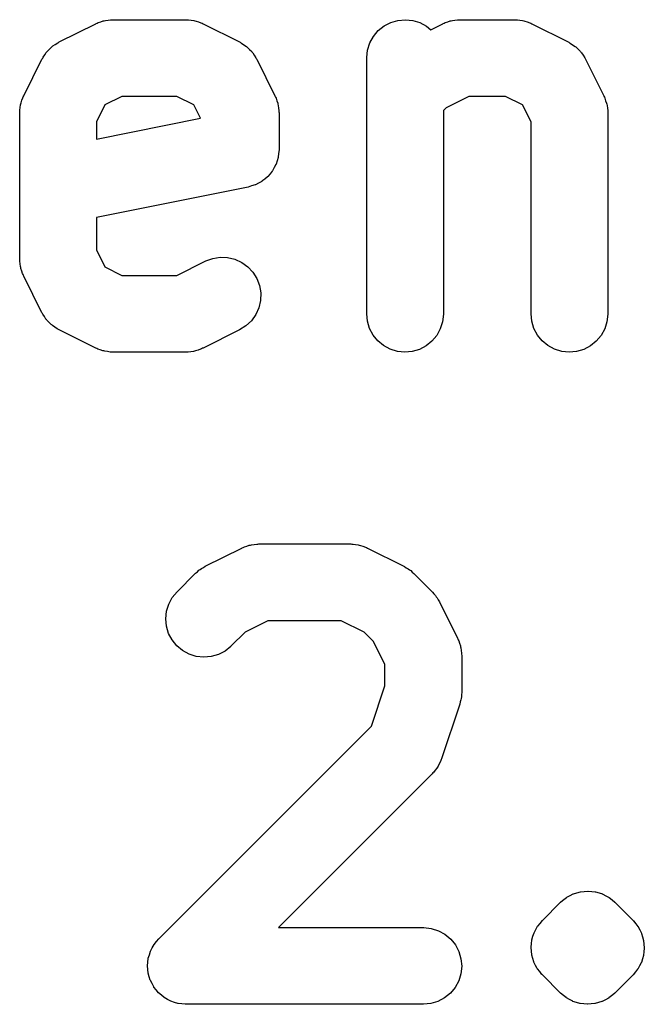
# Model space of a CAD drawing. Extents: x 4.83 to 6.45, y -3.91 to -3.08.
# Tile 7 of 13: x 5.49 to 5.61, y -3.91 to -3.71. Entities that reach past the tile are written whole.
import ezdxf

# ---------------------------------------------------------------- set-up
doc = ezdxf.new("R2010")
doc.units = 0
doc.header["$MEASUREMENT"] = 0
doc.layers.add('BLACK', color=7, linetype='CONTINUOUS')

msp = doc.modelspace()

# ---------------------------------------------------------------- linework, layer by layer
at = {"layer": 'BLACK', "linetype": 'CONTINUOUS'}
for p, q in [((5.50409, -3.71335), (5.50428, -3.71324)), ((5.50428, -3.71324), (5.50478, -3.7131)), ((5.50478, -3.7131), (5.50526, -3.71292)), ((5.50526, -3.71292), (5.50547, -3.71289)), ((5.50547, -3.71289), (5.50569, -3.71282)), ((5.50569, -3.71282), (5.5062, -3.71277)), ((5.5062, -3.71277), (5.5067, -3.71269)), ((5.5067, -3.71269), (5.50692, -3.7127)), ((5.50692, -3.7127), (5.50714, -3.71268)), ((5.50714, -3.71268), (5.52143, -3.71268)), ((5.52143, -3.71268), (5.52153, -3.71268)), ((5.52153, -3.71268), (5.52175, -3.7127)), ((5.52175, -3.7127), (5.52197, -3.7127)), ((5.52197, -3.7127), (5.52248, -3.71279)), ((5.52248, -3.71279), (5.52299, -3.71284)), ((5.52299, -3.71284), (5.5232, -3.71291)), ((5.5232, -3.71291), (5.52342, -3.71295)), ((5.52342, -3.71295), (5.52389, -3.71313)), ((5.52389, -3.71313), (5.52438, -3.71329)), ((5.52438, -3.71329), (5.52458, -3.71339)), ((5.56018, -3.7139), (5.56148, -3.71322)), ((5.56148, -3.71322), (5.56288, -3.71281)), ((5.56288, -3.71281), (5.56434, -3.71268)), ((5.56434, -3.71268), (5.56579, -3.71283)), ((5.56579, -3.71283), (5.56719, -3.71326)), ((5.56719, -3.71326), (5.56848, -3.71396)), ((5.57195, -3.71335), (5.57214, -3.71324)), ((5.57214, -3.71324), (5.57263, -3.7131)), ((5.57263, -3.7131), (5.57311, -3.71292)), ((5.57311, -3.71292), (5.57333, -3.71289)), ((5.57333, -3.71289), (5.57354, -3.71282)), ((5.57354, -3.71282), (5.57405, -3.71277)), ((5.57405, -3.71277), (5.57456, -3.71269)), ((5.57456, -3.71269), (5.57478, -3.7127)), ((5.57478, -3.7127), (5.575, -3.71268)), ((5.575, -3.71268), (5.58571, -3.71268)), ((5.58571, -3.71268), (5.58582, -3.71268)), ((5.58582, -3.71268), (5.58604, -3.7127)), ((5.58604, -3.7127), (5.58626, -3.7127)), ((5.58626, -3.7127), (5.58676, -3.71279)), ((5.58676, -3.71279), (5.58727, -3.71284)), ((5.58727, -3.71284), (5.58748, -3.71291)), ((5.58748, -3.71291), (5.5877, -3.71295)), ((5.5877, -3.71295), (5.58818, -3.71313)), ((5.58818, -3.71313), (5.58867, -3.71329)), ((5.58867, -3.71329), (5.58886, -3.71339)), ((5.49665, -3.71704), (5.50379, -3.71347)), ((5.50379, -3.71347), (5.50388, -3.71342)), ((5.50388, -3.71342), (5.50409, -3.71335)), ((5.52458, -3.71339), (5.52478, -3.71347)), ((5.52478, -3.71347), (5.53193, -3.71704)), ((5.5581, -3.71594), (5.55904, -3.71482)), ((5.55904, -3.71482), (5.56018, -3.7139)), ((5.56848, -3.71396), (5.5693, -3.71464)), ((5.5693, -3.71464), (5.57165, -3.71347)), ((5.57165, -3.71347), (5.57174, -3.71342)), ((5.57174, -3.71342), (5.57195, -3.71335)), ((5.58886, -3.71339), (5.58907, -3.71347)), ((5.58907, -3.71347), (5.59621, -3.71704)), ((5.49636, -3.71719), (5.49651, -3.71713)), ((5.49651, -3.71713), (5.49665, -3.71704)), ((5.53193, -3.71704), (5.53202, -3.71709)), ((5.53202, -3.71709), (5.53215, -3.71718)), ((5.55739, -3.71722), (5.5581, -3.71594)), ((5.59621, -3.71704), (5.5963, -3.71709)), ((5.5963, -3.71709), (5.59644, -3.71718)), ((5.49383, -3.71955), (5.49414, -3.71907)), ((5.49414, -3.71907), (5.49425, -3.71896)), ((5.49425, -3.71896), (5.49434, -3.71883)), ((5.49434, -3.71883), (5.49476, -3.71843)), ((5.49476, -3.71843), (5.49516, -3.71802)), ((5.49516, -3.71802), (5.49529, -3.71793)), ((5.49529, -3.71793), (5.49541, -3.71782)), ((5.49541, -3.71782), (5.49589, -3.71752)), ((5.49589, -3.71752), (5.49636, -3.71719)), ((5.53215, -3.71718), (5.5323, -3.71724)), ((5.5323, -3.71724), (5.53277, -3.71758)), ((5.53277, -3.71758), (5.53325, -3.71789)), ((5.53325, -3.71789), (5.53336, -3.718)), ((5.53336, -3.718), (5.5335, -3.71809)), ((5.5335, -3.71809), (5.53389, -3.71851)), ((5.53389, -3.71851), (5.5343, -3.71891)), ((5.5343, -3.71891), (5.53439, -3.71904)), ((5.53439, -3.71904), (5.5345, -3.71916)), ((5.55679, -3.72007), (5.55695, -3.71862)), ((5.55695, -3.71862), (5.55739, -3.71722)), ((5.59644, -3.71718), (5.59659, -3.71724)), ((5.59659, -3.71724), (5.59705, -3.71758)), ((5.59705, -3.71758), (5.59753, -3.71789)), ((5.59753, -3.71789), (5.59765, -3.718)), ((5.59765, -3.718), (5.59778, -3.71809)), ((5.59778, -3.71809), (5.59817, -3.71851)), ((5.59817, -3.71851), (5.59858, -3.71891)), ((5.59858, -3.71891), (5.59867, -3.71904)), ((5.59867, -3.71904), (5.59879, -3.71916)), ((5.48972, -3.72754), (5.49329, -3.7204)), ((5.49329, -3.7204), (5.49334, -3.7203)), ((5.49334, -3.7203), (5.49343, -3.72017)), ((5.49343, -3.72017), (5.49349, -3.72002)), ((5.49349, -3.72002), (5.49383, -3.71955)), ((5.5345, -3.71916), (5.5348, -3.71964)), ((5.5348, -3.71964), (5.53513, -3.72011)), ((5.53513, -3.72011), (5.53519, -3.72026)), ((5.53519, -3.72026), (5.53528, -3.7204)), ((5.53528, -3.7204), (5.53885, -3.72754)), ((5.55679, -3.72018), (5.55679, -3.72007)), ((5.55679, -3.77018), (5.55679, -3.72018)), ((5.59879, -3.71916), (5.59909, -3.71964)), ((5.59909, -3.71964), (5.59941, -3.72011)), ((5.59941, -3.72011), (5.59948, -3.72026)), ((5.59948, -3.72026), (5.59957, -3.7204)), ((5.59957, -3.7204), (5.60314, -3.72754)), ((5.4892, -3.72891), (5.48938, -3.72843)), ((5.48938, -3.72843), (5.48954, -3.72794)), ((5.48954, -3.72794), (5.48964, -3.72774)), ((5.48964, -3.72774), (5.48972, -3.72754)), ((5.50891, -3.72768), (5.50559, -3.72934)), ((5.51966, -3.72768), (5.50891, -3.72768)), ((5.52298, -3.72934), (5.51966, -3.72768)), ((5.53885, -3.72754), (5.5389, -3.72763)), ((5.5389, -3.72763), (5.53897, -3.72784)), ((5.53897, -3.72784), (5.53908, -3.72803)), ((5.53908, -3.72803), (5.53923, -3.72853)), ((5.53923, -3.72853), (5.5394, -3.72901)), ((5.57677, -3.72768), (5.5723, -3.72991)), ((5.58394, -3.72768), (5.57677, -3.72768)), ((5.58727, -3.72934), (5.58394, -3.72768)), ((5.60314, -3.72754), (5.60318, -3.72763)), ((5.60318, -3.72763), (5.60326, -3.72784)), ((5.60326, -3.72784), (5.60336, -3.72803)), ((5.60336, -3.72803), (5.60351, -3.72853)), ((5.60351, -3.72853), (5.60369, -3.72901)), ((5.48893, -3.73079), (5.48895, -3.73057)), ((5.48895, -3.73035), (5.48904, -3.72984)), ((5.48895, -3.73057), (5.48895, -3.73035)), ((5.48904, -3.72984), (5.48909, -3.72933)), ((5.48909, -3.72933), (5.48916, -3.72912)), ((5.48916, -3.72912), (5.4892, -3.72891)), ((5.50559, -3.72934), (5.50393, -3.73266)), ((5.52429, -3.73196), (5.52298, -3.72934)), ((5.5394, -3.72901), (5.53944, -3.72922)), ((5.53944, -3.72922), (5.5395, -3.72944)), ((5.5395, -3.72944), (5.53955, -3.72995)), ((5.53955, -3.72995), (5.53963, -3.73045)), ((5.53963, -3.73045), (5.53962, -3.73067)), ((5.5723, -3.72991), (5.57179, -3.73043)), ((5.57179, -3.73043), (5.57179, -3.77018)), ((5.58893, -3.73266), (5.58727, -3.72934)), ((5.60369, -3.72901), (5.60372, -3.72922)), ((5.60372, -3.72922), (5.60379, -3.72944)), ((5.60379, -3.72944), (5.60384, -3.72995)), ((5.60384, -3.72995), (5.60392, -3.73045)), ((5.60392, -3.73045), (5.60391, -3.73067)), ((5.48893, -3.73089), (5.48893, -3.73079)), ((5.48893, -3.75946), (5.48893, -3.73089)), ((5.50393, -3.73603), (5.52429, -3.73196)), ((5.53962, -3.73067), (5.53964, -3.73089)), ((5.53964, -3.73089), (5.53964, -3.73804)), ((5.60391, -3.73067), (5.60393, -3.73089)), ((5.60393, -3.73089), (5.60393, -3.77018)), ((5.50393, -3.73266), (5.50393, -3.73603)), ((5.58893, -3.77018), (5.58893, -3.73266)), ((5.53964, -3.73814), (5.53956, -3.73883)), ((5.53964, -3.73804), (5.53964, -3.73807)), ((5.53964, -3.73807), (5.53964, -3.73807)), ((5.53964, -3.73807), (5.53964, -3.73808)), ((5.53964, -3.73808), (5.53964, -3.73814)), ((5.53927, -3.74026), (5.53906, -3.74093)), ((5.53948, -3.7396), (5.53927, -3.74026)), ((5.53949, -3.73953), (5.53948, -3.73956)), ((5.53948, -3.73956), (5.53948, -3.7396)), ((5.53956, -3.73883), (5.53949, -3.73953)), ((5.5387, -3.7416), (5.53837, -3.74222)), ((5.53904, -3.74099), (5.5387, -3.7416)), ((5.53905, -3.74096), (5.53904, -3.74099)), ((5.53906, -3.74093), (5.53905, -3.74096)), ((5.53684, -3.74383), (5.53631, -3.74427)), ((5.53739, -3.74339), (5.53684, -3.74383)), ((5.53741, -3.74337), (5.53739, -3.74339)), ((5.53744, -3.74335), (5.53741, -3.74337)), ((5.53788, -3.74281), (5.53744, -3.74335)), ((5.53833, -3.74227), (5.53788, -3.74281)), ((5.53835, -3.74224), (5.53833, -3.74227)), ((5.53837, -3.74222), (5.53835, -3.74224)), ((5.53361, -3.74539), (5.50393, -3.75133)), ((5.53428, -3.74519), (5.53361, -3.74539)), ((5.53495, -3.74499), (5.53428, -3.74519)), ((5.53498, -3.74497), (5.53495, -3.74499)), ((5.53501, -3.74496), (5.53498, -3.74497)), ((5.53563, -3.74464), (5.53501, -3.74496)), ((5.53625, -3.74431), (5.53563, -3.74464)), ((5.53628, -3.74429), (5.53625, -3.74431)), ((5.53631, -3.74427), (5.53628, -3.74429)), ((5.50393, -3.75133), (5.50393, -3.75769)), ((5.48895, -3.75968), (5.48893, -3.75946)), ((5.50393, -3.75769), (5.50559, -3.76102)), ((5.52531, -3.75985), (5.52669, -3.75935)), ((5.52669, -3.75935), (5.52813, -3.75912)), ((5.52813, -3.75912), (5.52959, -3.75918)), ((5.52959, -3.75918), (5.53102, -3.75952)), ((5.53102, -3.75952), (5.53235, -3.76013)), ((5.48894, -3.7599), (5.48895, -3.75968)), ((5.48902, -3.76041), (5.48894, -3.7599)), ((5.48907, -3.76092), (5.48902, -3.76041)), ((5.48914, -3.76113), (5.48907, -3.76092)), ((5.48917, -3.76135), (5.48914, -3.76113)), ((5.48935, -3.76183), (5.48917, -3.76135)), ((5.50559, -3.76102), (5.50891, -3.76268)), ((5.51966, -3.76268), (5.52522, -3.7599)), ((5.52522, -3.7599), (5.52531, -3.75985)), ((5.53235, -3.76013), (5.53353, -3.76098)), ((5.53353, -3.76098), (5.53453, -3.76206)), ((5.48949, -3.76232), (5.48935, -3.76183)), ((5.4896, -3.76252), (5.48949, -3.76232)), ((5.48967, -3.76272), (5.4896, -3.76252)), ((5.48972, -3.76282), (5.48967, -3.76272)), ((5.49329, -3.76996), (5.48972, -3.76282)), ((5.50891, -3.76268), (5.51966, -3.76268)), ((5.53453, -3.76206), (5.5353, -3.7633)), ((5.5353, -3.7633), (5.53582, -3.76467)), ((5.53582, -3.76467), (5.53606, -3.76611)), ((5.53606, -3.76611), (5.53601, -3.76758)), ((5.53568, -3.769), (5.53508, -3.77034)), ((5.53601, -3.76758), (5.53568, -3.769)), ((5.49338, -3.7701), (5.49329, -3.76996)), ((5.49344, -3.77025), (5.49338, -3.7701)), ((5.49377, -3.77072), (5.49344, -3.77025)), ((5.49407, -3.7712), (5.49377, -3.77072)), ((5.53508, -3.77034), (5.53423, -3.77153)), ((5.55693, -3.77164), (5.55679, -3.77018)), ((5.57178, -3.77028), (5.57162, -3.77174)), ((5.57179, -3.77018), (5.57178, -3.77028)), ((5.58907, -3.77164), (5.58893, -3.77018)), ((5.60393, -3.77028), (5.60376, -3.77174)), ((5.60393, -3.77018), (5.60393, -3.77028)), ((5.49418, -3.77132), (5.49407, -3.7712)), ((5.49427, -3.77145), (5.49418, -3.77132)), ((5.49468, -3.77185), (5.49427, -3.77145)), ((5.49508, -3.77226), (5.49468, -3.77185)), ((5.49521, -3.77236), (5.49508, -3.77226)), ((5.49532, -3.77247), (5.49521, -3.77236)), ((5.4958, -3.77278), (5.49532, -3.77247)), ((5.49627, -3.77311), (5.4958, -3.77278)), ((5.53316, -3.77254), (5.53193, -3.77332)), ((5.53423, -3.77153), (5.53316, -3.77254)), ((5.55735, -3.77304), (5.55693, -3.77164)), ((5.57162, -3.77174), (5.57118, -3.77313)), ((5.58949, -3.77304), (5.58907, -3.77164)), ((5.60376, -3.77174), (5.60332, -3.77313)), ((5.49642, -3.77318), (5.49627, -3.77311)), ((5.49655, -3.77327), (5.49642, -3.77318)), ((5.49665, -3.77332), (5.49655, -3.77327)), ((5.50379, -3.77689), (5.49665, -3.77332)), ((5.53193, -3.77332), (5.52478, -3.77689)), ((5.55804, -3.77433), (5.55735, -3.77304)), ((5.55896, -3.77546), (5.55804, -3.77433)), ((5.57047, -3.77442), (5.56953, -3.77554)), ((5.57118, -3.77313), (5.57047, -3.77442)), ((5.59018, -3.77433), (5.58949, -3.77304)), ((5.59111, -3.77546), (5.59018, -3.77433)), ((5.60262, -3.77442), (5.60168, -3.77554)), ((5.60332, -3.77313), (5.60262, -3.77442)), ((5.56009, -3.7764), (5.55896, -3.77546)), ((5.56138, -3.77709), (5.56009, -3.7764)), ((5.56839, -3.77645), (5.5671, -3.77713)), ((5.56953, -3.77554), (5.56839, -3.77645)), ((5.59223, -3.7764), (5.59111, -3.77546)), ((5.59352, -3.77709), (5.59223, -3.7764)), ((5.60054, -3.77645), (5.59924, -3.77713)), ((5.60168, -3.77554), (5.60054, -3.77645)), ((5.50399, -3.77697), (5.50379, -3.77689)), ((5.50419, -3.77707), (5.50399, -3.77697)), ((5.50468, -3.77723), (5.50419, -3.77707)), ((5.50516, -3.77741), (5.50468, -3.77723)), ((5.50537, -3.77745), (5.50516, -3.77741)), ((5.50558, -3.77751), (5.50537, -3.77745)), ((5.50609, -3.77757), (5.50558, -3.77751)), ((5.5066, -3.77766), (5.50609, -3.77757)), ((5.50682, -3.77765), (5.5066, -3.77766)), ((5.50704, -3.77768), (5.50682, -3.77765)), ((5.50714, -3.77768), (5.50704, -3.77768)), ((5.52143, -3.77768), (5.50714, -3.77768)), ((5.52165, -3.77766), (5.52143, -3.77768)), ((5.52187, -3.77767), (5.52165, -3.77766)), ((5.52237, -3.77759), (5.52187, -3.77767)), ((5.52289, -3.77754), (5.52237, -3.77759)), ((5.5231, -3.77747), (5.52289, -3.77754)), ((5.52331, -3.77744), (5.5231, -3.77747)), ((5.5238, -3.77726), (5.52331, -3.77744)), ((5.52429, -3.77711), (5.5238, -3.77726)), ((5.52448, -3.77701), (5.52429, -3.77711)), ((5.52469, -3.77693), (5.52448, -3.77701)), ((5.52478, -3.77689), (5.52469, -3.77693)), ((5.56278, -3.77753), (5.56138, -3.77709)), ((5.56423, -3.77768), (5.56278, -3.77753)), ((5.56569, -3.77755), (5.56423, -3.77768)), ((5.5671, -3.77713), (5.56569, -3.77755)), ((5.59492, -3.77753), (5.59352, -3.77709)), ((5.59638, -3.77768), (5.59492, -3.77753)), ((5.59783, -3.77755), (5.59638, -3.77768)), ((5.59924, -3.77713), (5.59783, -3.77755)), ((5.53405, -3.81539), (5.53426, -3.81532)), ((5.53426, -3.81532), (5.53477, -3.81527)), ((5.53477, -3.81527), (5.53527, -3.81519)), ((5.53527, -3.81519), (5.53549, -3.8152)), ((5.53549, -3.8152), (5.53571, -3.81518)), ((5.53571, -3.81518), (5.55357, -3.81518)), ((5.55357, -3.81518), (5.55368, -3.81518)), ((5.55368, -3.81518), (5.5539, -3.8152)), ((5.5539, -3.8152), (5.55412, -3.8152)), ((5.55412, -3.8152), (5.55462, -3.81529)), ((5.55462, -3.81529), (5.55513, -3.81534)), ((5.55513, -3.81534), (5.55534, -3.81541)), ((5.52522, -3.81954), (5.53236, -3.81597)), ((5.53236, -3.81597), (5.53245, -3.81592)), ((5.53245, -3.81592), (5.53266, -3.81585)), ((5.53266, -3.81585), (5.53286, -3.81574)), ((5.53286, -3.81574), (5.53335, -3.8156)), ((5.53335, -3.8156), (5.53383, -3.81542)), ((5.53383, -3.81542), (5.53405, -3.81539)), ((5.55534, -3.81541), (5.55556, -3.81545)), ((5.55556, -3.81545), (5.55604, -3.81563)), ((5.55604, -3.81563), (5.55653, -3.81579)), ((5.55653, -3.81579), (5.55672, -3.81589)), ((5.55672, -3.81589), (5.55693, -3.81597)), ((5.55693, -3.81597), (5.56407, -3.81954)), ((5.5197, -3.82452), (5.52327, -3.82095)), ((5.52327, -3.82095), (5.52334, -3.82087)), ((5.52334, -3.82087), (5.52367, -3.82061)), ((5.52367, -3.82061), (5.52398, -3.82032)), ((5.52398, -3.82032), (5.52424, -3.82015)), ((5.52424, -3.82015), (5.52449, -3.81996)), ((5.52449, -3.81996), (5.52486, -3.81977)), ((5.52486, -3.81977), (5.52522, -3.81954)), ((5.56407, -3.81954), (5.56416, -3.81959)), ((5.56416, -3.81959), (5.56452, -3.81982)), ((5.56452, -3.81982), (5.56489, -3.82002)), ((5.56489, -3.82002), (5.56513, -3.82022)), ((5.56513, -3.82022), (5.56539, -3.82039)), ((5.56539, -3.82039), (5.56569, -3.82068)), ((5.56569, -3.82068), (5.56602, -3.82095)), ((5.56602, -3.82095), (5.56959, -3.82452)), ((5.51877, -3.82565), (5.5197, -3.82452)), ((5.56959, -3.82452), (5.56966, -3.82459)), ((5.56966, -3.82459), (5.56993, -3.82492)), ((5.56993, -3.82492), (5.57021, -3.82523)), ((5.51808, -3.82694), (5.51877, -3.82565)), ((5.57021, -3.82523), (5.57038, -3.82549)), ((5.57038, -3.82549), (5.57058, -3.82574)), ((5.57058, -3.82574), (5.57077, -3.82611)), ((5.57077, -3.82611), (5.57099, -3.82647)), ((5.57099, -3.82647), (5.57457, -3.83361)), ((5.5175, -3.8298), (5.51765, -3.82834)), ((5.51765, -3.82834), (5.51808, -3.82694)), ((5.51764, -3.83125), (5.5175, -3.8298)), ((5.53748, -3.83018), (5.53301, -3.83241)), ((5.5518, -3.83018), (5.53748, -3.83018)), ((5.55627, -3.83241), (5.5518, -3.83018)), ((5.51806, -3.83266), (5.51764, -3.83125)), ((5.51874, -3.83395), (5.51806, -3.83266)), ((5.53301, -3.83241), (5.5303, -3.83512)), ((5.55812, -3.83426), (5.55627, -3.83241)), ((5.51966, -3.83509), (5.51874, -3.83395)), ((5.56036, -3.83873), (5.55812, -3.83426)), ((5.57457, -3.83361), (5.57461, -3.8337)), ((5.57461, -3.8337), (5.57469, -3.83391)), ((5.57469, -3.83391), (5.57479, -3.83411)), ((5.57479, -3.83411), (5.57494, -3.8346)), ((5.52078, -3.83602), (5.51966, -3.83509)), ((5.52207, -3.83673), (5.52078, -3.83602)), ((5.52908, -3.83611), (5.52779, -3.83679)), ((5.53023, -3.8352), (5.52908, -3.83611)), ((5.5303, -3.83512), (5.53023, -3.8352)), ((5.57494, -3.8346), (5.57512, -3.83508)), ((5.57512, -3.83508), (5.57515, -3.8353)), ((5.57515, -3.8353), (5.57521, -3.83551)), ((5.57521, -3.83551), (5.57526, -3.83602)), ((5.57526, -3.83602), (5.57534, -3.83652)), ((5.57534, -3.83652), (5.57534, -3.83674)), ((5.52347, -3.83716), (5.52207, -3.83673)), ((5.52492, -3.83732), (5.52347, -3.83716)), ((5.52638, -3.83719), (5.52492, -3.83732)), ((5.52779, -3.83679), (5.52638, -3.83719)), ((5.57534, -3.83674), (5.57536, -3.83696)), ((5.57536, -3.83696), (5.57536, -3.84411)), ((5.56036, -3.84289), (5.56036, -3.83873)), ((5.55773, -3.85077), (5.56036, -3.84289)), ((5.57536, -3.84421), (5.57531, -3.84463)), ((5.57536, -3.84411), (5.57536, -3.84421)), ((5.57507, -3.84607), (5.57497, -3.84648)), ((5.57519, -3.84567), (5.57507, -3.84607)), ((5.57523, -3.84536), (5.57519, -3.84567)), ((5.5753, -3.84505), (5.57523, -3.84536)), ((5.57531, -3.84463), (5.5753, -3.84505)), ((5.57497, -3.84648), (5.5714, -3.85719)), ((5.51613, -3.89238), (5.55773, -3.85077)), ((5.57127, -3.85749), (5.57121, -3.8577)), ((5.57137, -3.85729), (5.57127, -3.85749)), ((5.5714, -3.85719), (5.57137, -3.85729)), ((5.57019, -3.85939), (5.56989, -3.8598)), ((5.57052, -3.85899), (5.57019, -3.85939)), ((5.57062, -3.8588), (5.57052, -3.85899)), ((5.57075, -3.85862), (5.57062, -3.8588)), ((5.57097, -3.85816), (5.57075, -3.85862)), ((5.57121, -3.8577), (5.57097, -3.85816)), ((5.56959, -3.86012), (5.53954, -3.89018)), ((5.56973, -3.85995), (5.56959, -3.86012)), ((5.56989, -3.8598), (5.56973, -3.85995)), ((5.59532, -3.88472), (5.59587, -3.88427)), ((5.59587, -3.88427), (5.59588, -3.88427)), ((5.59588, -3.88427), (5.59589, -3.88426)), ((5.59589, -3.88426), (5.59591, -3.88425)), ((5.59591, -3.88425), (5.59592, -3.88425)), ((5.59592, -3.88425), (5.59654, -3.88392)), ((5.59654, -3.88392), (5.59717, -3.88359)), ((5.59717, -3.88359), (5.59718, -3.88359)), ((5.59718, -3.88359), (5.59719, -3.88358)), ((5.59719, -3.88358), (5.5972, -3.88358)), ((5.5972, -3.88358), (5.59721, -3.88357)), ((5.59721, -3.88357), (5.59789, -3.88338)), ((5.59789, -3.88338), (5.59857, -3.88317)), ((5.59857, -3.88317), (5.59858, -3.88317)), ((5.59858, -3.88317), (5.59859, -3.88317)), ((5.59859, -3.88317), (5.59861, -3.88317)), ((5.59861, -3.88317), (5.59862, -3.88316)), ((5.59862, -3.88316), (5.59932, -3.8831)), ((5.59932, -3.8831), (5.60003, -3.88304)), ((5.60003, -3.88304), (5.60004, -3.88304)), ((5.60004, -3.88304), (5.60005, -3.88304)), ((5.60005, -3.88304), (5.60007, -3.88304)), ((5.60007, -3.88304), (5.60008, -3.88304)), ((5.60008, -3.88304), (5.60079, -3.88311)), ((5.60079, -3.88311), (5.60148, -3.88318)), ((5.60148, -3.88318), (5.60149, -3.88319)), ((5.60149, -3.88319), (5.60151, -3.88319)), ((5.60151, -3.88319), (5.60152, -3.88319)), ((5.60152, -3.88319), (5.60153, -3.88319)), ((5.60153, -3.88319), (5.60221, -3.88341)), ((5.60221, -3.88341), (5.60288, -3.88361)), ((5.60288, -3.88361), (5.60289, -3.88362)), ((5.60289, -3.88362), (5.60291, -3.88362)), ((5.60291, -3.88362), (5.60292, -3.88363)), ((5.60292, -3.88363), (5.60293, -3.88363)), ((5.60293, -3.88363), (5.60355, -3.88397)), ((5.60355, -3.88397), (5.60417, -3.8843)), ((5.60417, -3.8843), (5.60418, -3.88431)), ((5.60418, -3.88431), (5.60419, -3.88432)), ((5.60419, -3.88432), (5.6042, -3.88433)), ((5.6042, -3.88433), (5.60422, -3.88433)), ((5.60422, -3.88433), (5.60476, -3.88478)), ((5.59113, -3.8888), (5.5947, -3.88523)), ((5.5947, -3.88523), (5.59473, -3.8852)), ((5.59473, -3.8852), (5.59474, -3.88519)), ((5.59473, -3.8852), (5.59473, -3.8852)), ((5.59474, -3.88519), (5.59475, -3.88518)), ((5.59475, -3.88518), (5.59477, -3.88516)), ((5.59475, -3.88518), (5.59475, -3.88518)), ((5.59475, -3.88518), (5.59475, -3.88518)), ((5.59477, -3.88516), (5.59532, -3.88472)), ((5.60476, -3.88478), (5.6053, -3.88523)), ((5.6053, -3.88523), (5.60887, -3.8888)), ((5.53954, -3.89018), (5.56786, -3.89018)), ((5.56786, -3.89018), (5.56796, -3.89018)), ((5.56796, -3.89018), (5.56942, -3.89034)), ((5.56942, -3.89034), (5.57081, -3.89079)), ((5.58986, -3.89055), (5.5902, -3.88993)), ((5.5902, -3.88993), (5.59021, -3.88991)), ((5.59021, -3.88991), (5.59023, -3.88989)), ((5.59023, -3.88989), (5.59068, -3.88935)), ((5.59068, -3.88935), (5.59113, -3.8888)), ((5.60887, -3.8888), (5.60891, -3.88884)), ((5.60891, -3.88884), (5.60891, -3.88884)), ((5.60891, -3.88884), (5.60891, -3.88884)), ((5.60891, -3.88884), (5.60895, -3.88888)), ((5.60895, -3.88888), (5.60939, -3.88943)), ((5.60939, -3.88943), (5.60983, -3.88998)), ((5.60983, -3.88998), (5.60984, -3.89)), ((5.60984, -3.89), (5.60986, -3.89002)), ((5.60986, -3.89002), (5.61019, -3.89065)), ((5.57081, -3.89079), (5.57209, -3.89149)), ((5.57209, -3.89149), (5.57322, -3.89243)), ((5.58909, -3.89257), (5.5893, -3.89189)), ((5.5893, -3.89189), (5.5895, -3.89122)), ((5.5895, -3.89122), (5.58952, -3.8912)), ((5.58952, -3.89118), (5.58986, -3.89055)), ((5.58952, -3.8912), (5.58952, -3.89118)), ((5.61019, -3.89065), (5.61052, -3.89127)), ((5.61052, -3.89127), (5.61052, -3.8913)), ((5.61052, -3.8913), (5.61054, -3.89132)), ((5.61054, -3.89132), (5.61073, -3.89199)), ((5.61073, -3.89199), (5.61093, -3.89268)), ((5.51451, -3.89477), (5.51486, -3.89414)), ((5.51486, -3.89414), (5.5152, -3.89351)), ((5.5152, -3.8935), (5.51521, -3.89348)), ((5.5152, -3.89351), (5.5152, -3.8935)), ((5.51521, -3.89348), (5.51567, -3.89293)), ((5.51567, -3.89293), (5.51613, -3.89238)), ((5.57322, -3.89243), (5.57413, -3.89357)), ((5.57413, -3.89357), (5.57481, -3.89487)), ((5.58893, -3.89403), (5.58901, -3.89332)), ((5.58893, -3.89405), (5.58893, -3.89403)), ((5.58893, -3.89408), (5.58893, -3.89405)), ((5.58899, -3.89478), (5.58893, -3.89408)), ((5.58901, -3.89332), (5.58908, -3.89262)), ((5.58908, -3.8926), (5.58909, -3.89257)), ((5.58908, -3.89262), (5.58908, -3.8926)), ((5.61093, -3.89268), (5.61094, -3.8927)), ((5.61094, -3.8927), (5.61094, -3.89273)), ((5.61094, -3.89273), (5.611, -3.89343)), ((5.61107, -3.89419), (5.61099, -3.89489)), ((5.611, -3.89343), (5.61107, -3.89413)), ((5.61107, -3.89413), (5.61107, -3.89416)), ((5.61107, -3.89416), (5.61107, -3.89419)), ((5.51408, -3.89617), (5.51429, -3.89548)), ((5.51408, -3.89618), (5.51408, -3.89617)), ((5.51408, -3.8962), (5.51408, -3.89618)), ((5.51429, -3.89548), (5.5145, -3.8948)), ((5.5145, -3.8948), (5.51451, -3.89478)), ((5.51451, -3.89478), (5.51451, -3.89477)), ((5.57481, -3.89487), (5.57522, -3.89627)), ((5.58906, -3.89549), (5.58899, -3.89478)), ((5.58906, -3.89551), (5.58906, -3.89549)), ((5.58907, -3.89554), (5.58906, -3.89551)), ((5.58927, -3.89622), (5.58907, -3.89554)), ((5.61091, -3.89564), (5.6107, -3.89632)), ((5.61092, -3.89561), (5.61091, -3.89564)), ((5.61099, -3.89489), (5.61092, -3.89559)), ((5.61092, -3.89559), (5.61092, -3.89561)), ((5.51393, -3.89763), (5.514, -3.89691)), ((5.51393, -3.89764), (5.51393, -3.89763)), ((5.51393, -3.89765), (5.51393, -3.89764)), ((5.514, -3.89837), (5.51393, -3.89765)), ((5.514, -3.89691), (5.51408, -3.8962)), ((5.57536, -3.89773), (5.5752, -3.89919)), ((5.57522, -3.89627), (5.57536, -3.89773)), ((5.58946, -3.89689), (5.58927, -3.89622)), ((5.58948, -3.89692), (5.58946, -3.89689)), ((5.58948, -3.89694), (5.58948, -3.89692)), ((5.58981, -3.89757), (5.58948, -3.89694)), ((5.59014, -3.89819), (5.58981, -3.89757)), ((5.61014, -3.89766), (5.6098, -3.89828)), ((5.61048, -3.89704), (5.61014, -3.89766)), ((5.6105, -3.89699), (5.61048, -3.89701)), ((5.61048, -3.89701), (5.61048, -3.89704)), ((5.6107, -3.89632), (5.6105, -3.89699)), ((5.51406, -3.89908), (5.514, -3.89837)), ((5.51407, -3.8991), (5.51406, -3.89908)), ((5.51407, -3.89911), (5.51407, -3.8991)), ((5.51427, -3.8998), (5.51407, -3.89911)), ((5.51447, -3.90049), (5.51427, -3.8998)), ((5.5752, -3.89919), (5.57477, -3.90058)), ((5.59015, -3.89821), (5.59014, -3.89819)), ((5.59017, -3.89824), (5.59015, -3.89821)), ((5.59061, -3.89878), (5.59017, -3.89824)), ((5.59105, -3.89934), (5.59061, -3.89878)), ((5.59109, -3.89937), (5.59105, -3.89934)), ((5.59113, -3.89941), (5.59109, -3.89937)), ((5.59109, -3.89937), (5.59109, -3.89937)), ((5.59109, -3.89937), (5.59109, -3.89937)), ((5.5947, -3.90298), (5.59113, -3.89941)), ((5.60887, -3.89941), (5.6053, -3.90298)), ((5.60932, -3.89886), (5.60887, -3.89941)), ((5.60977, -3.89832), (5.60932, -3.89886)), ((5.60979, -3.8983), (5.60977, -3.89832)), ((5.6098, -3.89828), (5.60979, -3.8983)), ((5.51448, -3.9005), (5.51447, -3.90049)), ((5.51448, -3.90051), (5.51448, -3.9005)), ((5.51482, -3.90114), (5.51448, -3.90051)), ((5.51515, -3.90179), (5.51482, -3.90114)), ((5.51516, -3.9018), (5.51515, -3.90179)), ((5.51517, -3.90181), (5.51516, -3.9018)), ((5.51562, -3.90236), (5.51517, -3.90181)), ((5.57407, -3.90187), (5.57314, -3.903)), ((5.57477, -3.90058), (5.57407, -3.90187)), ((5.51607, -3.90293), (5.51562, -3.90236)), ((5.51608, -3.90293), (5.51607, -3.90293)), ((5.51609, -3.90294), (5.51608, -3.90293)), ((5.51664, -3.90341), (5.51609, -3.90294)), ((5.51719, -3.90387), (5.51664, -3.90341)), ((5.5172, -3.90387), (5.51719, -3.90387)), ((5.51721, -3.90388), (5.5172, -3.90387)), ((5.51785, -3.90423), (5.51721, -3.90388)), ((5.57314, -3.903), (5.57201, -3.90393)), ((5.59524, -3.90343), (5.5947, -3.90298)), ((5.59578, -3.90388), (5.59524, -3.90343)), ((5.5958, -3.90389), (5.59578, -3.90388)), ((5.59581, -3.9039), (5.5958, -3.90389)), ((5.60468, -3.9035), (5.60413, -3.90394)), ((5.60523, -3.90306), (5.60468, -3.9035)), ((5.60525, -3.90304), (5.60523, -3.90306)), ((5.60526, -3.90302), (5.60525, -3.90304)), ((5.60525, -3.90304), (5.60525, -3.90304)), ((5.60525, -3.90304), (5.60525, -3.90304)), ((5.60527, -3.90302), (5.60526, -3.90302)), ((5.6053, -3.90298), (5.60527, -3.90302)), ((5.60527, -3.90302), (5.60527, -3.90302)), ((5.51847, -3.90457), (5.51785, -3.90423)), ((5.51849, -3.90458), (5.51847, -3.90457)), ((5.5185, -3.90458), (5.51849, -3.90458)), ((5.51919, -3.9048), (5.5185, -3.90458)), ((5.51987, -3.90501), (5.51919, -3.9048)), ((5.51988, -3.90502), (5.51987, -3.90501)), ((5.51989, -3.90502), (5.51988, -3.90502)), ((5.52062, -3.9051), (5.51989, -3.90502)), ((5.52132, -3.90518), (5.52062, -3.9051)), ((5.52135, -3.90518), (5.52132, -3.90518)), ((5.52143, -3.90518), (5.52135, -3.90518)), ((5.52135, -3.90518), (5.52135, -3.90518)), ((5.52135, -3.90518), (5.52135, -3.90518)), ((5.56786, -3.90518), (5.52143, -3.90518)), ((5.56931, -3.90504), (5.56786, -3.90518)), ((5.57072, -3.90461), (5.56931, -3.90504)), ((5.57201, -3.90393), (5.57072, -3.90461)), ((5.59582, -3.9039), (5.59581, -3.9039)), ((5.59583, -3.90391), (5.59582, -3.9039)), ((5.59645, -3.90424), (5.59583, -3.90391)), ((5.59707, -3.90458), (5.59645, -3.90424)), ((5.59708, -3.90459), (5.59707, -3.90458)), ((5.59709, -3.90459), (5.59708, -3.90459)), ((5.59711, -3.9046), (5.59709, -3.90459)), ((5.59712, -3.9046), (5.59711, -3.9046)), ((5.59779, -3.90481), (5.59712, -3.9046)), ((5.59847, -3.90502), (5.59779, -3.90481)), ((5.59848, -3.90502), (5.59847, -3.90502)), ((5.59849, -3.90503), (5.59848, -3.90502)), ((5.59851, -3.90503), (5.59849, -3.90503)), ((5.59852, -3.90503), (5.59851, -3.90503)), ((5.59922, -3.9051), (5.59852, -3.90503)), ((5.59992, -3.90518), (5.59922, -3.9051)), ((5.59993, -3.90518), (5.59992, -3.90518)), ((5.59995, -3.90518), (5.59993, -3.90518)), ((5.59996, -3.90518), (5.59995, -3.90518)), ((5.59997, -3.90518), (5.59996, -3.90518)), ((5.60068, -3.90511), (5.59997, -3.90518)), ((5.60138, -3.90505), (5.60068, -3.90511)), ((5.60139, -3.90505), (5.60138, -3.90505)), ((5.60141, -3.90505), (5.60139, -3.90505)), ((5.60142, -3.90504), (5.60141, -3.90505)), ((5.60143, -3.90504), (5.60142, -3.90504)), ((5.60211, -3.90484), (5.60143, -3.90504)), ((5.60279, -3.90464), (5.60211, -3.90484)), ((5.6028, -3.90464), (5.60279, -3.90464)), ((5.60281, -3.90463), (5.6028, -3.90464)), ((5.60282, -3.90463), (5.60281, -3.90463)), ((5.60283, -3.90462), (5.60282, -3.90463)), ((5.60346, -3.90429), (5.60283, -3.90462)), ((5.60408, -3.90397), (5.60346, -3.90429)), ((5.6041, -3.90396), (5.60408, -3.90397)), ((5.60411, -3.90395), (5.6041, -3.90396)), ((5.60412, -3.90395), (5.60411, -3.90395)), ((5.60413, -3.90394), (5.60412, -3.90395))]:
    msp.add_line(p, q, dxfattribs=at)

doc.saveas('drawing.dxf')
